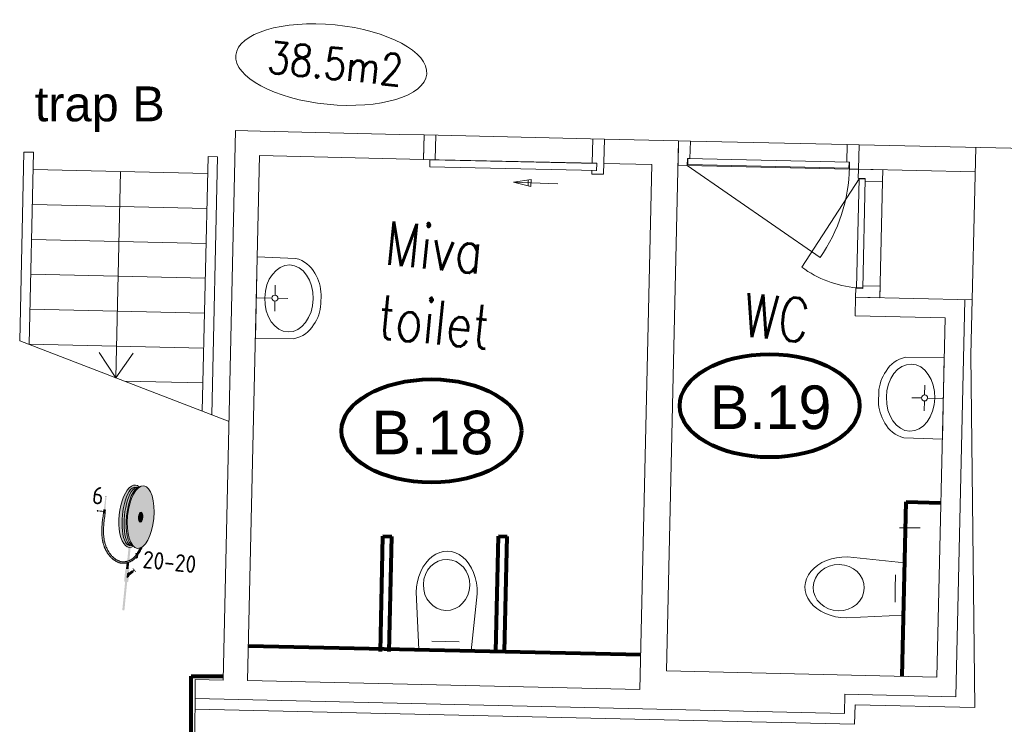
# Model space of a CAD drawing. Header units: millimetres. Extents: x -34570 to 24172, y 36800 to 73669.
# Tile 4 of 91: x -17671 to -12028, y 46467 to 50506. Entities that reach past the tile are written whole.
import ezdxf

# ---------------------------------------------------------------- set-up
doc = ezdxf.new("R2010")
doc.units = ezdxf.units.MM
for name, color, linetype, lineweight in [('Algemeen', 253, 'Continuous', 9), ('Algemeen01', 253, 'Continuous', 80), ('B21-BUITENWANDEN_1', 253, 'Continuous', 9), ('B22-BINNENWANDEN_1', 253, 'Continuous', 9), ('B24-TRAPPEN-HELLINGEN', 253, 'Continuous', 9), ('B32-WANDOPENINGEN-BINNEN_1', 253, 'Continuous', 9), ('BESCHRIJVING_1', 253, 'Continuous', 9), ('Standard', 253, 'Continuous', 9)]:
    doc.layers.add(name, color=color, linetype=linetype, lineweight=lineweight)
doc.styles.add('ARIAL', font='arial.ttf')
doc.styles.add('ISOCT3', font='isoct3.shx')
doc.styles.add('TXT', font='txt.shx')

msp = doc.modelspace()

# ---------------------------------------------------------------- hatches: boundary and pattern name
at = {"layer": 'Standard'}
h = msp.add_hatch(color=256, dxfattribs=at)
h.paths.add_polyline_path([(-16984.96184, 47826.90894), (-16996.7837, 47835.41644), (-17009.46242, 47838.71696), (-17022.62276, 47836.7128), (-17035.87521, 47829.4633), (-17048.82754, 47817.18301), (-17061.09641, 47800.23539), (-17072.3187, 47779.12203), (-17082.16227, 47754.46782), (-17090.33577, 47727.00244), (-17096.5973, 47697.53878), (-17100.76154, 47666.94886), (-17102.70524, 47636.13805), (-17102.37088, 47606.01825), (-17099.76834, 47577.48091), (-17094.97466, 47551.37063), (-17088.13171, 47528.4602), (-17079.44202, 47509.42769), (-17069.16278, 47494.8364), (-17057.59823, 47485.11819), (-17047.49949, 47481.01574), (-17045.09062, 47480.56067), (-17035.4826, 47480.59013), (-17032.01015, 47481.29875), (-17018.74396, 47487.31057), (-17020.37467, 47488.97273), (-17021.82523, 47490.56465), (-17024.36144, 47491.45365), (-17034.42474, 47491.94832), (-17024.36156, 47491.4537), (-17031.37196, 47495.9431), (-17039.98779, 47506.40404), (-17047.40101, 47521.61758), (-17053.37784, 47541.10396), (-17057.7298, 47564.24864), (-17060.31965, 47590.32176), (-17061.06571, 47618.50108), (-17059.94446, 47647.89794), (-17056.99126, 47677.58531), (-17052.29924, 47706.62697), (-17046.01636, 47734.10707), (-17038.34076, 47759.15901), (-17029.51449, 47780.99277), (-17019.8159, 47798.9198), (-17009.55083, 47812.37477), (-16999.04301, 47820.93336), (-16991.2854, 47823.95373), (-16988.62379, 47824.32567), (-16986.88804, 47825.60061)])
h.paths.add_polyline_path([(-17046.3658, 47493.13618), (-17036.30289, 47492.64169), (-17043.84756, 47497.60731), (-17036.30272, 47492.64168), (-17036.30249, 47492.64152), (-17036.30265, 47492.64153)], flags=16)
for points in [[(-16988.62377, 47824.32567), (-16991.28543, 47823.95372), (-16999.04301, 47820.93336), (-17009.55083, 47812.37477), (-17019.8159, 47798.9198), (-17029.51449, 47780.99277), (-17038.34076, 47759.15901), (-17046.01636, 47734.10707), (-17052.29924, 47706.62697), (-17056.99126, 47677.58531), (-17059.94446, 47647.89794), (-17061.06571, 47618.50108), (-17060.31965, 47590.32176), (-17057.7298, 47564.24864), (-17053.37784, 47541.10396), (-17047.40101, 47521.61758), (-17039.98779, 47506.40404), (-17031.37196, 47495.9431), (-17024.36144, 47491.45365), (-17021.82523, 47490.56465), (-17030.91475, 47503.34677), (-17039.84616, 47522.32064), (-17046.89752, 47545.31782), (-17051.85457, 47571.63955), (-17054.56671, 47600.48607), (-17054.95151, 47630.98089), (-17052.99729, 47662.19743), (-17048.76343, 47693.1872), (-17042.37857, 47723.0086), (-17034.03671, 47750.7555), (-17023.99132, 47775.58484), (-17012.54762, 47796.74219), (-17000.05331, 47813.5847)], [(-17180.46398, 47770.11325), (-17189.10418, 47699.15152), (-17180.00232, 47698.2461), (-17174.49345, 47769.51933)], [(-17173.24675, 47771.20419), (-17181.52309, 47772.0275), (-17181.67996, 47772.02936), (-17181.83477, 47772.00396), (-17181.98282, 47771.95205), (-17182.1196, 47771.87523), (-17182.24097, 47771.77583), (-17182.34323, 47771.65686), (-17182.42328, 47771.52194), (-17182.47868, 47771.37517), (-17182.50776, 47771.22103), (-17182.50962, 47771.06414), (-17182.48422, 47770.90933), (-17182.43232, 47770.76128), (-17182.3555, 47770.62449), (-17182.25609, 47770.50313), (-17182.13712, 47770.40087), (-17182.0022, 47770.32082), (-17181.85543, 47770.26541), (-17181.70129, 47770.23633), (-17180.46398, 47770.11325), (-17173.42499, 47769.41304), (-17173.26812, 47769.41117), (-17173.11331, 47769.43658), (-17172.96527, 47769.48848), (-17172.82848, 47769.5653), (-17172.70711, 47769.6647), (-17172.60485, 47769.78368), (-17172.5248, 47769.9186), (-17172.4694, 47770.06537), (-17172.44032, 47770.21951), (-17172.43846, 47770.3764), (-17172.46386, 47770.53121), (-17172.51576, 47770.67926), (-17172.59258, 47770.81604), (-17172.69199, 47770.93741), (-17172.81096, 47771.03967), (-17172.94588, 47771.11972), (-17173.09265, 47771.17512)], [(-17219.86399, 47690.19452), (-17219.85404, 47691.03115), (-17219.98953, 47691.85681), (-17220.26633, 47692.64639), (-17220.67604, 47693.37591), (-17221.2062, 47694.0232), (-17221.84071, 47694.56859), (-17222.56029, 47694.99552), (-17223.34307, 47695.29101), (-17224.16527, 47695.44609), (-17225.0019, 47695.45603), (-17225.82756, 47695.32054), (-17226.61714, 47695.04374), (-17227.34666, 47694.63403), (-17227.99395, 47694.10387), (-17228.53935, 47693.46936), (-17228.96627, 47692.74978), (-17229.26176, 47691.967), (-17229.41684, 47691.1448), (-17229.42678, 47690.30817), (-17229.29129, 47689.48251), (-17229.01449, 47688.69293), (-17228.60478, 47687.96341), (-17228.07462, 47687.31612), (-17227.44011, 47686.77073), (-17226.72053, 47686.3438), (-17225.93775, 47686.04831), (-17225.11555, 47685.89323), (-17224.27892, 47685.88329), (-17223.45327, 47686.01878), (-17222.66368, 47686.29558), (-17221.93417, 47686.70529), (-17221.28687, 47687.23545), (-17220.74148, 47687.86996), (-17220.31455, 47688.58954), (-17220.01906, 47689.37232)], [(-17220.74148, 47687.86996), (-17193.5107, 47685.16113), (-17193.03556, 47689.93756), (-17220.26633, 47692.64639), (-17219.98953, 47691.85681), (-17219.85404, 47691.03115), (-17219.86399, 47690.19452), (-17220.01906, 47689.37232), (-17220.31455, 47688.58954)], [(-17179.08291, 47677.18191), (-17177.25759, 47695.53107), (-17177.25256, 47695.95462), (-17177.32115, 47696.3726), (-17177.46128, 47696.77233), (-17177.6687, 47697.14165), (-17177.93709, 47697.46934), (-17178.25831, 47697.74545), (-17178.6226, 47697.96158), (-17179.01888, 47698.11117), (-17179.43512, 47698.18969), (-17180.00232, 47698.2461), (-17189.67138, 47699.20795), (-17190.09493, 47699.21298), (-17190.51291, 47699.14439), (-17190.91264, 47699.00426), (-17191.28196, 47698.79684), (-17191.60965, 47698.52845), (-17191.88576, 47698.20723), (-17192.10189, 47697.84294), (-17192.25148, 47697.44666), (-17192.32999, 47697.03042), (-17193.03556, 47689.93756), (-17194.15529, 47678.68136), (-17194.16032, 47678.25781), (-17194.09173, 47677.83982), (-17193.9516, 47677.4401), (-17193.74419, 47677.07078), (-17193.47579, 47676.74309), (-17193.15457, 47676.46698), (-17192.79029, 47676.25085), (-17192.394, 47676.10125), (-17191.97777, 47676.02274), (-17191.66736, 47675.99187), (-17181.7415, 47675.00448), (-17181.31796, 47674.99945), (-17180.89997, 47675.06804), (-17180.50025, 47675.20817), (-17180.13093, 47675.41558), (-17179.80323, 47675.68398), (-17179.52713, 47676.0052), (-17179.31099, 47676.36948), (-17179.1614, 47676.76576)], [(-17056.30605, 47392.47429), (-17049.07754, 47394.59477), (-17043.84447, 47396.51842), (-17035.21087, 47400.45221), (-17022.4875, 47408.25806), (-17010.64058, 47418.27286), (-17002.5345, 47427.01814), (-17000.2906, 47429.7471), (-16999.01661, 47431.35491), (-16999.1722, 47432.25645), (-16999.66322, 47434.40254), (-17000.27984, 47436.35092), (-17001.05401, 47438.22726), (-17002.02534, 47440.11704), (-17002.40387, 47440.76494), (-17004.35286, 47438.0918), (-17010.22877, 47430.76342), (-17017.99335, 47422.64448), (-17025.9473, 47415.94087), (-17034.30865, 47410.36699), (-17042.90993, 47405.9162), (-17043.32491, 47405.73014), (-17052.74032, 47402.15521), (-17055.42373, 47401.35454), (-17062.19683, 47399.75112), (-17071.40387, 47398.53579), (-17080.16299, 47398.46232), (-17088.6902, 47399.4912), (-17097.43701, 47401.6847), (-17106.42545, 47405.12827), (-17115.6397, 47409.91943), (-17125.01425, 47416.14511), (-17134.4183, 47423.84843), (-17143.64137, 47432.98379), (-17152.38771, 47443.36405), (-17160.29358, 47454.6169), (-17163.2238, 47459.3831), (-17170.53788, 47473.01418), (-17176.71732, 47487.38746), (-17181.79863, 47502.66829), (-17185.78957, 47519.07012), (-17188.667, 47536.87837), (-17190.37217, 47556.49947), (-17190.79765, 47578.57366), (-17189.74712, 47604.29379), (-17186.75877, 47636.73611), (-17181.93083, 47675.02331), (-17191.66736, 47675.99187), (-17196.46562, 47638.38346), (-17200.25488, 47594.81259), (-17200.66862, 47561.90554), (-17198.56661, 47534.31073), (-17194.28537, 47510.20599), (-17187.98478, 47488.63093), (-17179.70766, 47468.97226), (-17169.39452, 47450.79968), (-17157.0965, 47434.08127), (-17143.59124, 47419.71086), (-17129.67458, 47408.24193), (-17115.87063, 47399.73871), (-17102.44296, 47394.00415), (-17089.457, 47390.76562), (-17076.71731, 47389.79072), (-17063.1832, 47391.02101)], [(-16975.18879, 47683.57745), (-16977.3102, 47683.33979), (-16979.45167, 47682.23296), (-16981.54815, 47680.29059), (-16983.53594, 47677.5717), (-16985.35463, 47674.15889), (-16986.94896, 47670.15587), (-16988.2705, 47665.68427), (-16989.27909, 47660.87994), (-16989.94407, 47655.88888), (-16990.24526, 47650.86273), (-16990.17349, 47645.95421), (-16989.73095, 47641.31246), (-16988.93108, 47637.07851), (-16987.79819, 47633.38102), (-16986.3667, 47630.33234), (-16984.6801, 47628.02508), (-16982.78964, 47626.52936), (-16980.75277, 47625.89063), (-16978.63136, 47626.12829), (-16976.48988, 47627.23512), (-16974.3934, 47629.17749), (-16972.40562, 47631.89639), (-16970.58693, 47635.30919), (-16968.99259, 47639.31221), (-16967.67105, 47643.78382), (-16966.66247, 47648.58814), (-16965.99748, 47653.5792), (-16965.69629, 47658.60535), (-16965.76806, 47663.51387), (-16966.2106, 47668.15563), (-16967.01047, 47672.38957), (-16968.14336, 47676.08706), (-16969.57486, 47679.13575), (-16971.26145, 47681.443), (-16973.15191, 47682.93872)], [(-17047.49949, 47481.01574), (-17055.42386, 47401.35511), (-17052.74032, 47402.15521), (-17043.32491, 47405.73014), (-17042.90993, 47405.9162), (-17035.4826, 47480.59011), (-17045.09062, 47480.56067)], [(-17000.72977, 47443.16152), (-16999.23012, 47440.97764), (-16999.08593, 47440.20582), (-16997.13028, 47435.6235), (-16996.84325, 47434.21551), (-16992.71742, 47440.01923), (-16987.78185, 47447.62262), (-16982.4954, 47456.54289), (-16976.44939, 47467.61644), (-16967.61918, 47484.91486), (-16969.05351, 47483.86748), (-16980.9097, 47477.86811), (-16981.11246, 47477.48816), (-16986.91844, 47466.29973), (-16991.5461, 47457.91531), (-16995.70211, 47450.90675), (-16999.6067, 47444.82002)], [(-17002.40314, 47440.766), (-17002.02534, 47440.11704), (-17001.05401, 47438.22726), (-17000.27984, 47436.35092), (-16999.66322, 47434.40254), (-16999.1722, 47432.25645), (-16999.01661, 47431.35491), (-16998.83823, 47430.01741), (-16998.68604, 47427.86215), (-16998.71029, 47425.92556), (-16998.88455, 47424.27836), (-16999.17385, 47422.93619), (-16999.54515, 47421.87625), (-16999.97112, 47421.06213), (-17000.43468, 47420.45023), (-17000.92904, 47420.00157), (-17001.34247, 47419.74308), (-17000.79494, 47419.9747), (-16998.82505, 47420.80801), (-16998.41163, 47421.0665), (-16997.91727, 47421.51516), (-16997.4537, 47422.12706), (-16997.02773, 47422.94118), (-16996.65662, 47424.00046), (-16996.36714, 47425.34329), (-16996.19287, 47426.99049), (-16996.16862, 47428.92708), (-16996.32081, 47431.08234), (-16996.65478, 47433.32138), (-16996.83876, 47434.21925), (-16997.1458, 47435.46747), (-16997.76243, 47437.41585), (-16998.53659, 47439.29219), (-16999.50793, 47441.18197), (-17000.72769, 47443.1646), (-17000.78036, 47443.244), (-17003.02393, 47446.39558), (-17005.54135, 47445.33066), (-17003.29778, 47442.17907)], [(-17005.54135, 47445.33066), (-17004.35267, 47438.08698), (-17002.40387, 47440.76494)], [(-17001.34247, 47419.74308), (-16999.17598, 47422.93699), (-17000.29241, 47429.74994), (-17002.53583, 47427.01535)], [(-16999.17598, 47422.93699), (-17001.34247, 47419.74308), (-17000.92904, 47420.00157), (-17000.43468, 47420.45023), (-16999.97112, 47421.06213), (-16999.54515, 47421.87625)], [(-17066.24204, 47353.21759), (-17072.59429, 47289.36086), (-17072.60424, 47288.52422), (-17072.46875, 47287.69857), (-17072.19195, 47286.90899), (-17071.78224, 47286.17947), (-17071.25208, 47285.53218), (-17070.61757, 47284.98678), (-17069.89799, 47284.55985), (-17069.11521, 47284.26436), (-17068.29301, 47284.10927), (-17053.96374, 47282.68386), (-17053.1271, 47282.67392), (-17052.30145, 47282.80941), (-17051.51187, 47283.08621), (-17050.78235, 47283.49592), (-17050.13505, 47284.02608), (-17049.58966, 47284.66059), (-17049.16273, 47285.38017), (-17048.86724, 47286.16295), (-17048.71215, 47286.98514), (-17045.81275, 47316.13183), (-17055.1207, 47308.50818), (-17053.02085, 47329.61719), (-17043.7129, 47337.24085), (-17042.35993, 47350.84169), (-17042.34999, 47351.67832), (-17042.48548, 47352.50398), (-17042.76228, 47353.29356), (-17043.17199, 47354.02308), (-17043.70215, 47354.67037), (-17044.33666, 47355.21577), (-17045.05623, 47355.64269), (-17045.83901, 47355.93818), (-17046.66121, 47356.09327), (-17047.85532, 47356.21204), (-17060.99049, 47357.51869), (-17061.82712, 47357.52863), (-17062.65278, 47357.39314), (-17063.44236, 47357.11634), (-17064.17188, 47356.70663), (-17064.81917, 47356.17647), (-17065.36457, 47355.54196), (-17065.79149, 47354.82238), (-17066.08698, 47354.0396)], [(-17056.30734, 47392.47391), (-17059.79638, 47357.3999), (-17047.85532, 47356.21204), (-17043.84553, 47396.52089), (-17049.07754, 47394.59477)], [(-17028.24418, 47349.91045), (-17053.02085, 47329.61719), (-17055.1207, 47308.50818), (-17018.7396, 47338.30602), (-17018.36546, 47338.67137), (-17018.06045, 47339.09614), (-17017.83383, 47339.56742), (-17017.69249, 47340.07089), (-17017.64073, 47340.59125), (-17017.68011, 47341.1127), (-17017.80945, 47341.61939), (-17018.0248, 47342.09592), (-17018.31963, 47342.52782), (-17024.02238, 47349.49048), (-17024.38773, 47349.86462), (-17024.8125, 47350.16963), (-17025.28378, 47350.39625), (-17025.78725, 47350.53759), (-17026.30762, 47350.58935), (-17026.82906, 47350.54997), (-17027.33575, 47350.42064), (-17027.81229, 47350.20528)], [(-17020.50347, 47361.29164), (-17020.75921, 47361.55354), (-17021.05655, 47361.76704), (-17021.38645, 47361.92568), (-17021.73888, 47362.02461), (-17022.10314, 47362.06085), (-17022.46815, 47362.03328), (-17022.82283, 47361.94275), (-17023.1564, 47361.792), (-17023.45873, 47361.58562), (-17023.72063, 47361.32987), (-17023.93414, 47361.03254), (-17024.09277, 47360.70264), (-17024.19171, 47360.35021), (-17024.22794, 47359.98595), (-17024.20037, 47359.62094), (-17024.10984, 47359.26626), (-17023.95909, 47358.93268), (-17023.75271, 47358.63036), (-17009.30575, 47340.99161), (-17009.05, 47340.72972), (-17008.75267, 47340.51621), (-17008.42277, 47340.35757), (-17008.07034, 47340.25864), (-17007.70608, 47340.2224), (-17007.34107, 47340.24997), (-17006.98639, 47340.3405), (-17006.65281, 47340.49125), (-17006.35049, 47340.69763), (-17006.08859, 47340.95338), (-17005.87508, 47341.25072), (-17005.71645, 47341.58061), (-17005.61751, 47341.93304), (-17005.58128, 47342.2973), (-17005.60884, 47342.66231), (-17005.69938, 47343.01699), (-17005.85012, 47343.35057), (-17006.05651, 47343.6529)], [(-17023.07192, 47348.33004), (-17019.27009, 47343.68826), (-17014.62831, 47347.4901), (-17018.43015, 47352.13187)], [(-17067.09891, 47283.99051), (-17083.13521, 47122.78383), (-17083.07889, 47122.42917), (-17082.84287, 47122.06723), (-17082.43432, 47121.70902), (-17081.86565, 47121.36543), (-17081.15415, 47121.04688), (-17080.32142, 47120.76307), (-17079.39279, 47120.5226), (-17078.39645, 47120.3328), (-17077.36269, 47120.19943), (-17076.32291, 47120.12653), (-17075.3087, 47120.11633), (-17074.35089, 47120.16914), (-17073.47858, 47120.28334), (-17072.71826, 47120.45548), (-17072.09305, 47120.68031), (-17071.62194, 47120.95101), (-17071.31924, 47121.25936), (-17071.19415, 47121.59598), (-17055.15784, 47282.80265)]]:
    msp.add_hatch(color=256, dxfattribs=at).paths.add_polyline_path(points)
h = msp.add_hatch(color=256, dxfattribs=at)
h.paths.add_polyline_path([(-16988.62379, 47824.32566), (-17000.05331, 47813.5847), (-17012.54762, 47796.74219), (-17023.99132, 47775.58484), (-17034.03671, 47750.7555), (-17042.37857, 47723.0086), (-17048.76343, 47693.1872), (-17052.99729, 47662.19743), (-17054.95151, 47630.98089), (-17054.56671, 47600.48607), (-17051.85457, 47571.63955), (-17046.89752, 47545.31782), (-17039.84616, 47522.32064), (-17030.91475, 47503.34677), (-17021.82523, 47490.56465), (-17020.37467, 47488.97273), (-17018.74395, 47487.31058), (-17008.54616, 47479.63527), (-16995.78864, 47475.61809), (-16982.48973, 47477.04326), (-16969.05351, 47483.86748), (-16955.88824, 47495.88338), (-16943.39394, 47512.72589), (-16931.95023, 47533.88324), (-16921.90484, 47558.71258), (-16913.56298, 47586.45949), (-16907.17812, 47616.28088), (-16902.94426, 47647.27065), (-16900.99005, 47678.4872), (-16901.37485, 47708.98201), (-16904.08698, 47737.82853), (-16909.04403, 47764.15027), (-16916.09539, 47787.14745), (-16925.0268, 47806.12131), (-16935.56689, 47820.49535), (-16947.39539, 47829.83281), (-16960.15292, 47833.84999), (-16973.45183, 47832.42482), (-16984.96184, 47826.90894), (-16986.88804, 47825.60061)])
h.paths.add_polyline_path([(-16977.3102, 47683.33979), (-16975.18879, 47683.57745), (-16973.15191, 47682.93872), (-16971.26145, 47681.443), (-16969.57486, 47679.13575), (-16968.14336, 47676.08706), (-16967.01047, 47672.38957), (-16966.2106, 47668.15563), (-16965.76806, 47663.51387), (-16965.69629, 47658.60535), (-16965.99748, 47653.5792), (-16966.66247, 47648.58814), (-16967.67105, 47643.78382), (-16968.99259, 47639.31221), (-16970.58693, 47635.30919), (-16972.40562, 47631.89639), (-16974.3934, 47629.17749), (-16976.48988, 47627.23512), (-16978.63136, 47626.12829), (-16980.75277, 47625.89063), (-16982.78964, 47626.52936), (-16984.6801, 47628.02508), (-16986.3667, 47630.33234), (-16987.79819, 47633.38102), (-16988.93108, 47637.07851), (-16989.73095, 47641.31246), (-16990.17349, 47645.95421), (-16990.24526, 47650.86273), (-16989.94407, 47655.88888), (-16989.27909, 47660.87994), (-16988.2705, 47665.68427), (-16986.94896, 47670.15587), (-16985.35463, 47674.15889), (-16983.53594, 47677.5717), (-16981.54815, 47680.29059), (-16979.45167, 47682.23296)], flags=16)

# ---------------------------------------------------------------- linework, layer by layer
at = {"layer": 'Algemeen'}
msp.add_line((-12628.52494, 47594.13698), (-12509.97173, 47594.13698), dxfattribs=at)
at = {"layer": 'Algemeen01'}
for p, q in [((-12613.87313, 46742.15956), (-12591.10389, 47741.90031)), ((-12591.10389, 47741.90031), (-12391.15574, 47737.34646)), ((-15604.16754, 46885.20497), (-15589.13071, 47545.4347)), ((-15589.13071, 47545.4347), (-15539.14367, 47544.29623)), ((-15554.1805, 46884.0665), (-15539.14367, 47544.29623)), ((-14941.94037, 46885.20497), (-14926.90354, 47545.4347)), ((-14926.90354, 47545.4347), (-14876.9165, 47544.29623)), ((-14891.95333, 46884.0665), (-14876.9165, 47544.29623)), ((-16360.8517, 46917.52088), (-14111.43502, 46866.29009)), ((-16688.84951, 46277.39981), (-16688.84951, 46742.5427)), ((-16688.84951, 46742.5427), (-16504.87316, 46742.5427))]:
    msp.add_line(p, q, dxfattribs=at)
for centre in [(-13372.81445, 48293.36974), (-15311.06266, 48148.79717)]:
    msp.add_ellipse(centre, major_axis=(515.64183, 0), ratio=0.5737673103, dxfattribs=at)
at = {"layer": 'B21-BUITENWANDEN_1'}
for p, q in [((-12196.23064, 46562.60361), (-12220.46978, 48584.42755)), ((-12885.51648, 46468.27367), (-12883.01186, 46578.24515)), ((-12883.01186, 46578.24515), (-12196.23064, 46562.60361)), ((-16666.51256, 46554.3864), (-12885.51648, 46468.27367))]:
    msp.add_line(p, q, dxfattribs=at)
at = {"layer": 'B22-BINNENWANDEN_1'}
for p, q in [((-16505.36926, 46720.76042), (-16433.64615, 49869.94377)), ((-16433.64615, 49869.94377), (-16293.68244, 49866.75608)), ((-16293.68244, 49866.75608), (-15493.88985, 49848.54069)), ((-15493.88985, 49848.54069), (-15353.92614, 49845.353)), ((-15357.11384, 49705.38929), (-15353.92614, 49845.35299)), ((-14320.19421, 49821.8096), (-13894.30465, 49812.1099)), ((-13963.52314, 46772.89803), (-13894.30465, 49812.1099)), ((-12863.76041, 49648.60281), (-12860.57272, 49788.56651)), ((-12860.57272, 49788.56651), (-11791.52042, 49764.21869)), ((-16365.40555, 46717.57273), (-16296.87014, 49726.79238)), ((-16296.87014, 49726.79238), (-15357.11384, 49705.38929)), ((-12191.41727, 49773.3264), (-12220.46978, 48584.42756)), ((-14323.3819, 49681.8459), (-14047.45346, 49675.56159)), ((-14115.98887, 46666.34194), (-14047.45346, 49675.56159)), ((-12863.76041, 49648.60281), (-12194.83736, 49633.36799)), ((-12882.88657, 48808.82058), (-12880.47303, 48914.7931)), ((-12880.47303, 48914.7931), (-12882.88657, 48808.82058)), ((-12880.47303, 48914.7931), (-12212.76841, 48899.58603)), ((-12306.45812, 46625.12961), (-12254.63533, 48900.53955)), ((-12882.88657, 48808.82058), (-12367.02035, 48797.07165)), ((-12413.92498, 46737.60571), (-12367.02035, 48797.07165)), ((-13963.52314, 46772.89803), (-12413.92498, 46737.60571)), ((-16686.83742, 44145.38119), (-16665.07817, 46724.39781)), ((-16665.07817, 46724.39781), (-16505.36926, 46720.76042)), ((-16365.40555, 46717.57273), (-14115.98887, 46666.34194)), ((-12944.13477, 46529.62426), (-12941.63015, 46639.59575)), ((-12941.63015, 46639.59575), (-12306.45812, 46625.12961)), ((-16666.0063, 46614.39043), (-12944.13477, 46529.62426))]:
    msp.add_line(p, q, dxfattribs=at)
at = {"layer": 'B24-TRAPPEN-HELLINGEN'}
for p, q in [((-17671.39802, 48665.20542), (-17646.74784, 49747.53344)), ((-17591.7621, 49746.28113), (-17646.74784, 49747.53344)), ((-17616.80826, 48646.56631), (-17591.7621, 49746.28113)), ((-16625.27735, 48262.18493), (-16592.04728, 49721.23497)), ((-16537.06153, 49719.98266), (-16592.04728, 49721.23497)), ((-16570.7416, 48241.1749), (-16537.06153, 49719.98266)), ((-16594.27236, 49623.53723), (-17594.03902, 49646.30706)), ((-16598.8262, 49423.58908), (-17598.59287, 49446.35891)), ((-16603.38005, 49223.64093), (-17603.14672, 49246.41076)), ((-16607.9339, 49023.69278), (-17607.70057, 49046.46261)), ((-16612.48775, 48823.74463), (-17612.25441, 48846.51446)), ((-16471.61138, 48202.98475), (-17671.39802, 48665.20542)), ((-16617.0416, 48623.79648), (-17616.80826, 48646.56631)), ((-16617.0416, 48623.79648), (-17616.80826, 48646.56631)), ((-16621.59544, 48423.84833), (-17071.5047, 48434.09508))]:
    msp.add_line(p, q, dxfattribs=at)
at = {"layer": 'B32-WANDOPENINGEN-BINNEN_1'}
for p, q in [((-15353.92614, 49845.353), (-15356.99999, 49710.38799)), ((-14320.19421, 49821.8096), (-15353.92614, 49845.35299)), ((-15290.13121, 49703.86375), (-15286.94351, 49843.82746)), ((-14390.36453, 49683.37144), (-14387.17684, 49823.33514)), ((-14324.7936, 49619.86197), (-14320.19421, 49821.8096)), ((-13894.30465, 49812.1099), (-13897.49234, 49672.1462)), ((-13827.32202, 49810.58437), (-13894.30465, 49812.1099)), ((-13829.59894, 49710.61029), (-13827.32202, 49810.58437)), ((-13827.32202, 49810.58437), (-12927.55535, 49790.09205)), ((-12929.83227, 49690.11797), (-12927.55535, 49790.09205)), ((-12927.55535, 49790.09205), (-12860.57272, 49788.56651)), ((-12860.57272, 49788.56651), (-12863.76041, 49648.60281)), ((-14363.37153, 49682.75667), (-15357.11384, 49705.38929)), ((-15321.07974, 49662.55772), (-15320.16897, 49702.54735)), ((-14363.41707, 49680.75718), (-15320.16897, 49702.54735)), ((-14364.37338, 49638.76807), (-14363.37153, 49682.75667)), ((-13897.49234, 49672.1462), (-13845.50583, 49670.9622)), ((-13845.50583, 49670.9622), (-13844.59506, 49710.95183)), ((-13845.50583, 49670.9622), (-12915.74693, 49649.78681)), ((-13845.50583, 49670.9622), (-13083.98889, 49142.80951)), ((-13844.59506, 49710.95183), (-13829.59894, 49710.61029)), ((-13842.39276, 49675.8926), (-13841.59583, 49710.88352)), ((-13842.39276, 49675.8926), (-12918.63231, 49654.85382)), ((-13841.59583, 49710.88352), (-12914.83616, 49689.77644)), ((-12918.63231, 49654.85382), (-12917.83538, 49689.84474)), ((-12915.74693, 49649.78681), (-12914.83616, 49689.77644)), ((-14364.32784, 49640.76755), (-15321.07974, 49662.55772)), ((-14391.77623, 49621.38751), (-14391.36638, 49639.38284)), ((-14324.7936, 49619.86197), (-14391.77623, 49621.38751)), ((-12863.76041, 49648.60281), (-12915.74693, 49649.78681)), ((-12863.76041, 49648.60281), (-12864.94441, 49596.61629)), ((-12723.79671, 49645.41511), (-12863.76041, 49648.60281)), ((-12725.32225, 49578.43248), (-12723.79671, 49645.41511)), ((-14740.3863, 49590.59774), (-14841.00031, 49573.95983)), ((-14587.23209, 49565.45163), (-14841.00031, 49573.95983)), ((-14841.00031, 49573.95983), (-14841.00031, 49573.95983)), ((-14841.00031, 49573.95983), (-14841.00031, 49573.95983)), ((-14741.72664, 49550.6202), (-14841.00031, 49573.95983)), ((-14756.24247, 49554.03293), (-14756.24247, 49587.9757)), ((-14740.3863, 49590.59774), (-14741.72664, 49550.6202)), ((-12860.01402, 49593.50322), (-13189.17576, 49087.39333)), ((-12860.01402, 49593.50322), (-12874.22202, 48969.66499)), ((-12864.94441, 49596.61629), (-12824.95478, 49595.70552)), ((-12860.01402, 49593.50322), (-12825.02309, 49592.70629)), ((-12825.02309, 49592.70629), (-12839.2994, 48965.86885)), ((-12824.95478, 49595.70552), (-12825.29632, 49580.70941)), ((-12825.29632, 49580.70941), (-12725.32225, 49578.43248)), ((-12725.32225, 49578.43248), (-12740.50933, 48911.6054)), ((-12880.47303, 48914.7931), (-12879.28903, 48966.77962)), ((-12879.28903, 48966.77962), (-12839.2994, 48965.86885)), ((-12874.22202, 48969.66499), (-12839.2311, 48968.86807)), ((-12838.95787, 48980.86496), (-12738.98379, 48978.58803)), ((-12838.95787, 48980.86496), (-12738.98379, 48978.58803)), ((-12738.98379, 48978.58803), (-12740.50933, 48911.6054)), ((-12740.50933, 48911.6054), (-12880.47303, 48914.7931))]:
    msp.add_line(p, q, dxfattribs=at)
for centre, radius, start, end in [((-13842.39276, 49675.8926), 927.01348, 324.89656579, 359.00434264), ((-12825.29632, 49580.70941), 613, 233.58679946, 265.4221518)]:
    msp.add_arc(centre, radius, start, end, dxfattribs=at)
at = {"layer": 'Standard'}
for p, q in [((-17094.15569, 49634.92214), (-17121.06981, 48453.19016)), ((-16310.09273, 49146.22125), (-16320.7434, 48678.5769)), ((-16310.09273, 49146.22125), (-16089.68219, 49137.76689)), ((-16207.856, 48927.15301), (-16206.56607, 48983.83365)), ((-15943.85194, 48930.11526), (-15945.04377, 48877.78508)), ((-16225.44042, 48910.34982), (-16315.41806, 48912.39907)), ((-16208.6402, 48892.76351), (-16209.93111, 48836.0829)), ((-16191.05578, 48909.5667), (-16134.37029, 48908.27568)), ((-16320.7434, 48678.5769), (-16100.17641, 48676.99184)), ((-17121.06981, 48453.19016), (-17215.48108, 48598.17425)), ((-17121.06981, 48453.19016), (-17020.15578, 48593.72569)), ((-12372.21477, 48568.99732), (-12592.78168, 48570.58627)), ((-12372.21477, 48568.99732), (-12382.86544, 48101.35296)), ((-12747.9144, 48369.78913), (-12749.10623, 48317.45895)), ((-12484.31895, 48354.81072), (-12483.02706, 48411.49131)), ((-12501.90239, 48338.00751), (-12558.58789, 48339.29853)), ((-12485.1012, 48320.42118), (-12486.3921, 48263.74056)), ((-12467.51775, 48337.22439), (-12377.54011, 48335.17514)), ((-12382.86544, 48101.35296), (-12603.27589, 48109.81123)), ((-17197.75394, 47626.57751), (-17196.86676, 47634.85109)), ((-17196.86676, 47634.85109), (-17195.90972, 47643.11647)), ((-17195.90972, 47643.11647), (-17194.89704, 47651.36845)), ((-17194.89704, 47651.36845), (-17193.84293, 47659.60181)), ((-17193.84293, 47659.60181), (-17192.76164, 47667.81135)), ((-17192.76164, 47667.81135), (-17191.66736, 47675.99187)), ((-17187.35588, 47631.29735), (-17186.38437, 47640.01378)), ((-17186.38437, 47640.01378), (-17185.3404, 47648.74849)), ((-17185.3404, 47648.74849), (-17184.2397, 47657.49758)), ((-17184.2397, 47657.49758), (-17183.09794, 47666.25715)), ((-17183.09794, 47666.25715), (-17181.93083, 47675.02331)), ((-17200.81355, 47577.05548), (-17200.64418, 47585.2689)), ((-17200.81351, 47568.87031), (-17200.81355, 47577.05548)), ((-17200.64418, 47585.2689), (-17200.31962, 47593.50536)), ((-17200.31962, 47593.50536), (-17199.8541, 47601.75966)), ((-17199.8541, 47601.75966), (-17199.26183, 47610.02659)), ((-17199.26183, 47610.02659), (-17198.55704, 47618.30094)), ((-17198.55704, 47618.30094), (-17197.75394, 47626.57751)), ((-17190.80954, 47571.12193), (-17190.78464, 47579.60117)), ((-17190.78464, 47579.60117), (-17190.57742, 47588.12599)), ((-17190.57742, 47588.12599), (-17190.20358, 47596.69249)), ((-17190.20358, 47596.69249), (-17189.6788, 47605.29678)), ((-17189.6788, 47605.29678), (-17189.0188, 47613.93495)), ((-17189.0188, 47613.93495), (-17188.23926, 47622.60311)), ((-17188.23926, 47622.60311), (-17187.35588, 47631.29735)), ((-17200.62983, 47560.7186), (-17200.81351, 47568.87031)), ((-17200.50176, 47557.46845), (-17200.62983, 47560.7186)), ((-17200.34112, 47554.22482), (-17200.50176, 47557.46845)), ((-17200.14701, 47550.98804), (-17200.34112, 47554.22482)), ((-17199.91851, 47547.75845), (-17200.14701, 47550.98804)), ((-17199.65471, 47544.53638), (-17199.91851, 47547.75845)), ((-17199.3547, 47541.32216), (-17199.65471, 47544.53638)), ((-17199.01758, 47538.11612), (-17199.3547, 47541.32216)), ((-17198.64243, 47534.91861), (-17199.01758, 47538.11612)), ((-17198.22834, 47531.72995), (-17198.64243, 47534.91861)), ((-17197.77441, 47528.55047), (-17198.22834, 47531.72995)), ((-17197.27971, 47525.38051), (-17197.77441, 47528.55047)), ((-17196.74335, 47522.22041), (-17197.27971, 47525.38051)), ((-17196.16441, 47519.07049), (-17196.74335, 47522.22041)), ((-17190.63641, 47562.69218), (-17190.80954, 47571.12193)), ((-17190.42314, 47557.50027), (-17190.63641, 47562.69218)), ((-17190.12424, 47552.32974), (-17190.42314, 47557.50027)), ((-17189.73599, 47547.18152), (-17190.12424, 47552.32974)), ((-17189.25467, 47542.05653), (-17189.73599, 47547.18152)), ((-17188.67656, 47536.95571), (-17189.25467, 47542.05653)), ((-17187.99792, 47531.87996), (-17188.67656, 47536.95571)), ((-17187.21504, 47526.83023), (-17187.99792, 47531.87996)), ((-17186.3242, 47521.80743), (-17187.21504, 47526.83023)), ((-17185.32166, 47516.81249), (-17186.3242, 47521.80743)), ((-17195.54198, 47515.93109), (-17196.16441, 47519.07049)), ((-17194.87516, 47512.80254), (-17195.54198, 47515.93109)), ((-17194.16302, 47509.68517), (-17194.87516, 47512.80254)), ((-17193.40467, 47506.57932), (-17194.16302, 47509.68517)), ((-17192.59918, 47503.48533), (-17193.40467, 47506.57932)), ((-17191.74566, 47500.40352), (-17192.59918, 47503.48533)), ((-17190.84319, 47497.33423), (-17191.74566, 47500.40352)), ((-17189.89086, 47494.27778), (-17190.84319, 47497.33423)), ((-17188.88776, 47491.23453), (-17189.89086, 47494.27778)), ((-17187.83298, 47488.20479), (-17188.88776, 47491.23453)), ((-17186.7256, 47485.1889), (-17187.83298, 47488.20479)), ((-17185.56473, 47482.1872), (-17186.7256, 47485.1889)), ((-17184.34945, 47479.20001), (-17185.56473, 47482.1872)), ((-17184.2037, 47511.84634), (-17185.32166, 47516.81249)), ((-17183.07885, 47476.22768), (-17184.34945, 47479.20001)), ((-17182.96661, 47506.9099), (-17184.2037, 47511.84634)), ((-17181.75202, 47473.27053), (-17183.07885, 47476.22768)), ((-17181.60666, 47502.00409), (-17182.96661, 47506.9099)), ((-17180.36805, 47470.32889), (-17181.75202, 47473.27053)), ((-17180.12012, 47497.12984), (-17181.60666, 47502.00409)), ((-17178.92602, 47467.40311), (-17180.36805, 47470.32889)), ((-17178.50326, 47492.28808), (-17180.12012, 47497.12984)), ((-17177.42504, 47464.49351), (-17178.92602, 47467.40311)), ((-17176.75238, 47487.47974), (-17178.50326, 47492.28808)), ((-17175.86418, 47461.60043), (-17177.42504, 47464.49351)), ((-17174.86373, 47482.70572), (-17176.75238, 47487.47974)), ((-17172.83361, 47477.96697), (-17174.86373, 47482.70572)), ((-17170.65827, 47473.26441), (-17172.83361, 47477.96697)), ((-17168.33401, 47468.59896), (-17170.65827, 47473.26441)), ((-17165.8571, 47463.97155), (-17168.33401, 47468.59896)), ((-17163.2238, 47459.3831), (-17165.8571, 47463.97155)), ((-16988.86981, 47462.69598), (-16990.47735, 47459.80072)), ((-16987.28437, 47465.6169), (-16988.86981, 47462.69598)), ((-16985.71848, 47468.56004), (-16987.28437, 47465.6169)), ((-16984.16957, 47471.52193), (-16985.71848, 47468.56004)), ((-16982.63508, 47474.49912), (-16984.16957, 47471.52193)), ((-16981.11246, 47477.48816), (-16982.63508, 47474.49912)), ((-16979.04972, 47462.75219), (-16981.41699, 47458.45493)), ((-16976.7199, 47467.10402), (-16979.04972, 47462.75219)), ((-16974.41973, 47471.50331), (-16976.7199, 47467.10402)), ((-16972.14141, 47475.94296), (-16974.41973, 47471.50331)), ((-16969.87716, 47480.41584), (-16972.14141, 47475.94296)), ((-16967.61918, 47484.91486), (-16969.87716, 47480.41584)), ((-17174.24255, 47458.72419), (-17175.86418, 47461.60043)), ((-17172.55922, 47455.86514), (-17174.24255, 47458.72419)), ((-17170.81329, 47453.02361), (-17172.55922, 47455.86514)), ((-17169.19665, 47450.49524), (-17170.81329, 47453.02361)), ((-17167.53005, 47447.98369), (-17169.19665, 47450.49524)), ((-17165.81441, 47445.49147), (-17167.53005, 47447.98369)), ((-17164.05067, 47443.02107), (-17165.81441, 47445.49147)), ((-17162.23977, 47440.57503), (-17164.05067, 47443.02107)), ((-17163.02392, 47459.04977), (-17163.22216, 47459.38444)), ((-17162.82345, 47458.7132), (-17163.02392, 47459.04977)), ((-17162.62086, 47458.37491), (-17162.82345, 47458.7132)), ((-17162.41623, 47458.0351), (-17162.62086, 47458.37491)), ((-17162.20967, 47457.69395), (-17162.41623, 47458.0351)), ((-17160.38262, 47438.15583), (-17162.23977, 47440.57503)), ((-17162.00126, 47457.35165), (-17162.20967, 47457.69395)), ((-17161.79111, 47457.0084), (-17162.00126, 47457.35165)), ((-17161.57931, 47456.66437), (-17161.79111, 47457.0084)), ((-17161.36596, 47456.31976), (-17161.57931, 47456.66437)), ((-17161.15116, 47455.97475), (-17161.36596, 47456.31976)), ((-17160.93499, 47455.62954), (-17161.15116, 47455.97475)), ((-17160.71755, 47455.28431), (-17160.93499, 47455.62954)), ((-17158.43491, 47451.77628), (-17160.71755, 47455.28431)), ((-17158.48018, 47435.76601), (-17160.38262, 47438.15583)), ((-17156.53336, 47433.40805), (-17158.48018, 47435.76601)), ((-17156.03446, 47448.29575), (-17158.43491, 47451.77628)), ((-17154.54311, 47431.08448), (-17156.53336, 47433.40805)), ((-17153.51991, 47444.85253), (-17156.03446, 47448.29575)), ((-17152.51037, 47428.7978), (-17154.54311, 47431.08448)), ((-17150.89496, 47441.45641), (-17153.51991, 47444.85253)), ((-17150.43605, 47426.55052), (-17152.51037, 47428.7978)), ((-17148.1633, 47438.11717), (-17150.89496, 47441.45641)), ((-17148.3211, 47424.34516), (-17150.43605, 47426.55052)), ((-17146.16645, 47422.18421), (-17148.3211, 47424.34516)), ((-17145.32862, 47434.84462), (-17148.1633, 47438.11717)), ((-17143.97303, 47420.0702), (-17146.16645, 47422.18421)), ((-17142.39462, 47431.64855), (-17145.32862, 47434.84462)), ((-17141.74178, 47418.00563), (-17143.97303, 47420.0702)), ((-17139.36499, 47428.53876), (-17142.39462, 47431.64855)), ((-17139.47363, 47415.99301), (-17141.74178, 47418.00563)), ((-17137.16951, 47414.03485), (-17139.47363, 47415.99301)), ((-17136.24343, 47425.52503), (-17139.36499, 47428.53876)), ((-17134.83036, 47412.13366), (-17137.16951, 47414.03485)), ((-17133.03363, 47422.61717), (-17136.24343, 47425.52503)), ((-17132.45712, 47410.29195), (-17134.83036, 47412.13366)), ((-17129.7393, 47419.82496), (-17133.03363, 47422.61717)), ((-17130.1718, 47408.5997), (-17132.45712, 47410.29195)), ((-17127.85734, 47406.96555), (-17130.1718, 47408.5997)), ((-17126.36412, 47417.15821), (-17129.7393, 47419.82496)), ((-17125.51456, 47405.39165), (-17127.85734, 47406.96555)), ((-17124.07091, 47415.45491), (-17126.36412, 47417.15821)), ((-17121.7445, 47413.81461), (-17124.07091, 47415.45491)), ((-17119.386, 47412.24023), (-17121.7445, 47413.81461)), ((-17116.99649, 47410.73467), (-17119.386, 47412.24023)), ((-17114.57707, 47409.30082), (-17116.99649, 47410.73467)), ((-17112.12883, 47407.9416), (-17114.57707, 47409.30082)), ((-17109.65288, 47406.65989), (-17112.12883, 47407.9416)), ((-17107.1503, 47405.45861), (-17109.65288, 47406.65989)), ((-17041.79993, 47406.42626), (-17044.43858, 47405.2431)), ((-17039.20697, 47407.68965), (-17041.79993, 47406.42626)), ((-17036.66409, 47409.03031), (-17039.20697, 47407.68965)), ((-17034.17568, 47410.44528), (-17036.66409, 47409.03031)), ((-17031.74614, 47411.93161), (-17034.17568, 47410.44528)), ((-17029.59336, 47413.34118), (-17031.74614, 47411.93161)), ((-17027.49106, 47414.80645), (-17029.59336, 47413.34118)), ((-17025.43752, 47416.32671), (-17027.49106, 47414.80645)), ((-17023.46204, 47407.56189), (-17025.46661, 47406.18497)), ((-17023.43105, 47417.90122), (-17025.43752, 47416.32671)), ((-17021.49687, 47408.98416), (-17023.46204, 47407.56189)), ((-17021.46995, 47419.52928), (-17023.43105, 47417.90122)), ((-17019.56998, 47410.45125), (-17021.49687, 47408.98416)), ((-17019.55249, 47421.21015), (-17021.46995, 47419.52928)), ((-17017.68023, 47411.96261), (-17019.56998, 47410.45125)), ((-17017.67699, 47422.94311), (-17019.55249, 47421.21015)), ((-17015.82649, 47413.51769), (-17017.68023, 47411.96261)), ((-17015.84174, 47424.72745), (-17017.67699, 47422.94311)), ((-17013.79139, 47426.82867), (-17015.84174, 47424.72745)), ((-17014.00763, 47415.11596), (-17015.82649, 47413.51769)), ((-17012.22252, 47416.75686), (-17014.00763, 47415.11596)), ((-17011.78884, 47428.99497), (-17013.79139, 47426.82867)), ((-17010.22227, 47418.6837), (-17012.22252, 47416.75686)), ((-17009.83153, 47431.22527), (-17011.78884, 47428.99497)), ((-17008.26292, 47420.6647), (-17010.22227, 47418.6837)), ((-17007.91693, 47433.5185), (-17009.83153, 47431.22527)), ((-17006.3428, 47422.69907), (-17008.26292, 47420.6647)), ((-17006.04248, 47435.87357), (-17007.91693, 47433.5185)), ((-17004.46021, 47424.78599), (-17006.3428, 47422.69907)), ((-17004.20564, 47438.28941), (-17006.04248, 47435.87357)), ((-17005.54135, 47445.33066), (-17003.02393, 47446.39558)), ((-17005.54135, 47445.33066), (-17004.35267, 47438.08698)), ((-17005.54135, 47445.33066), (-17004.98908, 47444.57933)), ((-17004.98908, 47444.57933), (-17004.44001, 47443.82333)), ((-17002.61346, 47426.92465), (-17004.46021, 47424.78599)), ((-17004.44001, 47443.82333), (-17003.89731, 47443.05799)), ((-17002.40387, 47440.76494), (-17004.20564, 47438.28941)), ((-17003.89731, 47443.05799), (-17003.3642, 47442.27863)), ((-17003.3642, 47442.27863), (-17002.84384, 47441.48058)), ((-17003.02393, 47446.39558), (-17002.47167, 47445.64426)), ((-17002.84384, 47441.48058), (-17002.33945, 47440.65917)), ((-17000.80086, 47429.11423), (-17002.61346, 47426.92465)), ((-17002.53583, 47427.01535), (-17001.34247, 47419.74308)), ((-17002.47167, 47445.64426), (-17001.92259, 47444.88826)), ((-17002.33945, 47440.65917), (-17001.8542, 47439.80973)), ((-17001.92259, 47444.88826), (-17001.3799, 47444.12292)), ((-17001.8542, 47439.80973), (-17001.3913, 47438.92759)), ((-17001.3913, 47438.92759), (-17000.95392, 47438.00807)), ((-17001.3799, 47444.12292), (-17000.84678, 47443.34356)), ((-17001.34247, 47419.74308), (-16998.82505, 47420.80801)), ((-17000.68306, 47420.20307), (-17001.34247, 47419.74308)), ((-17000.95392, 47438.00807), (-17000.54527, 47437.0465)), ((-17000.84678, 47443.34356), (-17000.32643, 47442.54551)), ((-16999.02073, 47431.35394), (-17000.80086, 47429.11423)), ((-16998.93597, 47445.83027), (-17000.72978, 47443.16153)), ((-17000.12517, 47420.83336), (-17000.68306, 47420.20307)), ((-17000.54527, 47437.0465), (-17000.16853, 47436.03821)), ((-17000.32643, 47442.54551), (-16999.82203, 47441.7241)), ((-17000.29241, 47429.74994), (-16999.17439, 47422.93683)), ((-17000.16853, 47436.03821), (-16999.82689, 47434.97853)), ((-16999.66461, 47421.61554), (-17000.12517, 47420.83336)), ((-16999.82689, 47434.97853), (-16999.44186, 47433.52903)), ((-16999.82203, 47441.7241), (-16999.33679, 47440.87466)), ((-16999.2972, 47422.5312), (-16999.66461, 47421.61554)), ((-16999.44186, 47433.52903), (-16999.12767, 47432.01477)), ((-16999.33679, 47440.87466), (-16998.87388, 47439.99252)), ((-16999.01877, 47423.56194), (-16999.2972, 47422.5312)), ((-16999.12767, 47432.01477), (-16998.89096, 47430.465)), ((-16998.82512, 47424.68932), (-16999.01877, 47423.56194)), ((-16997.17959, 47448.5454), (-16998.93597, 47445.83027)), ((-16998.89096, 47430.465), (-16998.73837, 47428.90894)), ((-16998.87388, 47439.99252), (-16998.4365, 47439.073)), ((-16998.71209, 47425.89496), (-16998.82512, 47424.68932)), ((-16998.16565, 47421.26799), (-16998.82505, 47420.80801)), ((-16998.73837, 47428.90894), (-16998.67653, 47427.37585)), ((-16998.67653, 47427.37585), (-16998.71209, 47425.89496)), ((-16998.4365, 47439.073), (-16998.02785, 47438.11143)), ((-16997.60775, 47421.89829), (-16998.16565, 47421.26799)), ((-16998.02785, 47438.11143), (-16997.65111, 47437.10314)), ((-16997.65111, 47437.10314), (-16997.30948, 47436.04345)), ((-16997.14719, 47422.68047), (-16997.60775, 47421.89829)), ((-16997.30948, 47436.04345), (-16996.92444, 47434.59395)), ((-16995.4581, 47451.30346), (-16997.17959, 47448.5454)), ((-16996.77979, 47423.59613), (-16997.14719, 47422.68047)), ((-16996.92444, 47434.59395), (-16996.61025, 47433.0797)), ((-16994.476, 47437.48413), (-16996.84325, 47434.21551)), ((-16996.50135, 47424.62687), (-16996.77979, 47423.59613)), ((-16996.61025, 47433.0797), (-16996.37354, 47431.52992)), ((-16996.30771, 47425.75425), (-16996.50135, 47424.62687)), ((-16996.37354, 47431.52992), (-16996.22095, 47429.97387)), ((-16996.19468, 47426.95988), (-16996.30771, 47425.75425)), ((-16996.22095, 47429.97387), (-16996.15912, 47428.44078)), ((-16996.15912, 47428.44078), (-16996.19468, 47426.95988)), ((-16993.76893, 47454.10101), (-16995.4581, 47451.30346)), ((-16992.17143, 47440.82493), (-16994.476, 47437.48413)), ((-16992.10953, 47456.93458), (-16993.76893, 47454.10101)), ((-16989.92463, 47444.23344), (-16992.17143, 47440.82493)), ((-16990.47735, 47459.80072), (-16992.10953, 47456.93458)), ((-16987.73069, 47447.70516), (-16989.92463, 47444.23344)), ((-16985.58471, 47451.23564), (-16987.73069, 47447.70516)), ((-16983.48178, 47454.82039), (-16985.58471, 47451.23564)), ((-16981.41699, 47458.45493), (-16983.48178, 47454.82039)), ((-12926.32348, 47426.47857), (-12599.07313, 47391.99104)), ((-17123.14425, 47403.88015), (-17125.51456, 47405.39165)), ((-17120.74721, 47402.4332), (-17123.14425, 47403.88015)), ((-17118.32423, 47401.05295), (-17120.74721, 47402.4332)), ((-17115.87613, 47399.74156), (-17118.32423, 47401.05295)), ((-17113.4037, 47398.50118), (-17115.87613, 47399.74156)), ((-17110.90774, 47397.33395), (-17113.4037, 47398.50118)), ((-17108.38905, 47396.24204), (-17110.90774, 47397.33395)), ((-17105.84843, 47395.22758), (-17108.38905, 47396.24204)), ((-17104.62219, 47404.34066), (-17107.1503, 47405.45861)), ((-17103.28669, 47394.29274), (-17105.84843, 47395.22758)), ((-17102.06964, 47403.30893), (-17104.62219, 47404.34066)), ((-17100.70462, 47393.43967), (-17103.28669, 47394.29274)), ((-17099.49376, 47402.36633), (-17102.06964, 47403.30893)), ((-17098.10302, 47392.67051), (-17100.70462, 47393.43967)), ((-17096.89562, 47401.51576), (-17099.49376, 47402.36633)), ((-17095.4827, 47391.98742), (-17098.10302, 47392.67051)), ((-17094.27634, 47400.76013), (-17096.89562, 47401.51576)), ((-17092.84445, 47391.39255), (-17095.4827, 47391.98742)), ((-17091.637, 47400.10233), (-17094.27634, 47400.76013)), ((-17090.18907, 47390.88805), (-17092.84445, 47391.39255)), ((-17088.9787, 47399.54527), (-17091.637, 47400.10233)), ((-17087.51737, 47390.47608), (-17090.18907, 47390.88805)), ((-17086.30253, 47399.09185), (-17088.9787, 47399.54527)), ((-17084.83015, 47390.15878), (-17087.51737, 47390.47608)), ((-17083.60959, 47398.74497), (-17086.30253, 47399.09185)), ((-17082.1282, 47389.93831), (-17084.83015, 47390.15878)), ((-17080.90097, 47398.50754), (-17083.60959, 47398.74497)), ((-17079.77452, 47389.82674), (-17082.1282, 47389.93831)), ((-17078.58401, 47398.39326), (-17080.90097, 47398.50754)), ((-17077.41244, 47389.7883), (-17079.77452, 47389.82674)), ((-17076.25888, 47398.35878), (-17078.58401, 47398.39326)), ((-17075.04403, 47389.82171), (-17077.41244, 47389.7883)), ((-17073.92799, 47398.40246), (-17076.25888, 47398.35878)), ((-17072.67137, 47389.92568), (-17075.04403, 47389.82171)), ((-17071.59375, 47398.5227), (-17073.92799, 47398.40246)), ((-17070.29652, 47390.09894), (-17072.67137, 47389.92568)), ((-17069.25857, 47398.71787), (-17071.59375, 47398.5227)), ((-17067.92156, 47390.3402), (-17070.29652, 47390.09894)), ((-17066.92485, 47398.98636), (-17069.25857, 47398.71787)), ((-17065.54854, 47390.6482), (-17067.92156, 47390.3402)), ((-17064.59498, 47399.32654), (-17066.92485, 47398.98636)), ((-17063.17955, 47391.02164), (-17065.54854, 47390.6482)), ((-17062.27139, 47399.73679), (-17064.59498, 47399.32654)), ((-17060.81665, 47391.45926), (-17063.17955, 47391.02164)), ((-17059.95647, 47400.2155), (-17062.27139, 47399.73679)), ((-17058.46191, 47391.95976), (-17060.81665, 47391.45926)), ((-17057.65263, 47400.76105), (-17059.95647, 47400.2155)), ((-17056.30549, 47392.4925), (-17059.79638, 47357.3999)), ((-17056.11741, 47392.52188), (-17058.46191, 47391.95976)), ((-17055.36228, 47401.37182), (-17057.65263, 47400.76105)), ((-17053.7852, 47393.14433), (-17056.11741, 47392.52188)), ((-17052.58477, 47402.20452), (-17055.36228, 47401.37182)), ((-17050.69831, 47394.0659), (-17053.7852, 47393.14433)), ((-17049.83539, 47403.12927), (-17052.58477, 47402.20452)), ((-17047.64187, 47395.08942), (-17050.69831, 47394.0659)), ((-17047.11853, 47404.14312), (-17049.83539, 47403.12927)), ((-17044.6208, 47396.21185), (-17047.64187, 47395.08942)), ((-17044.43858, 47405.2431), (-17047.11853, 47404.14312)), ((-17041.63999, 47397.43018), (-17044.6208, 47396.21185)), ((-17038.70436, 47398.74135), (-17041.63999, 47397.43018)), ((-17035.81881, 47400.14235), (-17038.70436, 47398.74135)), ((-17032.98825, 47401.63014), (-17035.81881, 47400.14235)), ((-17030.21759, 47403.20168), (-17032.98825, 47401.63014)), ((-17027.51172, 47404.85394), (-17030.21759, 47403.20168)), ((-17025.46661, 47406.18497), (-17027.51172, 47404.85394)), ((-12599.07313, 47391.99104), (-12605.9039, 47092.06882)), ((-17053.02085, 47329.61719), (-17055.1207, 47308.50818)), ((-17055.1207, 47308.50818), (-17045.81275, 47316.13183)), ((-17053.02085, 47329.61719), (-17043.7129, 47337.24085)), ((-12652.42939, 47245.19521), (-12650.64624, 47323.48889)), ((-12652.42939, 47245.19521), (-12654.21254, 47166.90153)), ((-15398.85594, 47223.64709), (-15383.35643, 46895.25828)), ((-15048.94668, 47215.67786), (-15083.4342, 46888.42751)), ((-12934.29271, 47076.56931), (-12605.9039, 47092.06882)), ((-15230.23004, 46941.78377), (-15308.52371, 46943.56692)), ((-15230.23004, 46941.78377), (-15151.93636, 46940.00062)), ((-15083.4342, 46888.42751), (-15383.35643, 46895.25828))]:
    msp.add_line(p, q, dxfattribs=at)
for centre, start, end in [((-16208.24859, 48909.95827), 268.69532316, 268.69530586), ((-12484.70958, 48337.61594), 268.69530591, 268.69528861)]:
    msp.add_arc(centre, 17.19703, start, end, dxfattribs=at)
for centre, major_axis, ratio in [((-15885.52144, 50248.46305), (547.29874, -54.44347), 0.4155532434), ((-16977.97078, 47654.73404), (17.81786, 179.11595), 0.4188712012), ((-16977.97078, 47654.73404), (2.78199, 28.84341), 0.4151137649)]:
    msp.add_ellipse(centre, major_axis=major_axis, ratio=ratio, dxfattribs=at)
for centre, major_axis, ratio, start_param, end_param in [((-16127.97741, 48908.13009), (4.37589, 192.13383), 0.7233171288, 3.1415930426, 9.4247780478), ((-16134.3949, 48991.12976), (-169.10977, 3.85151), 0.8999999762, 3.5908657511, 4.4653569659), ((-16226.94631, 48929.32262), (-283.04455, 6.44641), 0.8999999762, 3.1700092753, 3.6770764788), ((-16227.80852, 48891.46525), (-283.04456, 6.44612), 0.8999999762, 2.6061088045, 3.1131755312), ((-16138.16695, 48825.50864), (-169.10978, 3.85134), 0.8999999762, 1.8178278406, 2.6923190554), ((-12554.79123, 48422.06557), (169.10977, -3.85148), 0.8999999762, 1.8178283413, 2.6923195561), ((-12465.14965, 48356.10896), (283.04455, -6.44636), 0.8999999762, 2.6061088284, 3.1131760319), ((-12564.98076, 48339.44413), (-4.37586, -192.13383), 0.7233171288, 6.2831852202, 12.5663702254), ((-12466.01186, 48318.25159), (283.04455, -6.44664), 0.8999999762, 3.170009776, 3.6770765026), ((-12558.56327, 48256.44445), (169.10977, -3.85166), 0.8999999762, 3.5908662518, 4.4653574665), ((-17025.73503, 47659.48547), (17.81786, 179.11595), 0.4188712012, 5.9592329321, 9.7487303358), ((-17025.73503, 47659.48547), (16.63, 167.17489), 0.34, 6.1779491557, 9.5300141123), ((-17013.79397, 47658.29761), (16.63, 167.17489), 0.34, 6.1779491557, 9.5300141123), ((-17001.8529, 47657.10976), (16.63, 167.17489), 0.34, 0.0593529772, 3.0822396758), ((-15223.90131, 47219.66248), (5.46462, 239.93778), 0.7291666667, 4.7123889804, 7.8565487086), ((-15224.87271, 47266.04916), (3.32989, 146.20731), 0.9090908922, 4.7123889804, 10.9955739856), ((-12930.30809, 47251.52394), (-239.93778, 5.46462), 0.7291666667, 4.7123889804, 7.8565487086), ((-12976.69478, 47250.55253), (-146.20731, 3.32989), 0.9090908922, 4.7123889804, 10.9955739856)]:
    msp.add_ellipse(centre, major_axis=major_axis, ratio=ratio, start_param=start_param, end_param=end_param, dxfattribs=at)

# ---------------------------------------------------------------- texts
at = {"layer": 'Algemeen', "attachment_point": 7, "style": 'ARIAL'}
for s, insert, char_height, width in [('\\W1.00;trap\\~B', (-17585.09473, 49863.14586), 200, 846.515111), ('\\W0.97;B.19', (-13715.86406, 48155.68121), 250, 842.4724378), ('\\W0.97;B.18', (-15654.11228, 48011.10864), 250, 842.4724378)]:
    msp.add_mtext(s, dxfattribs=dict(at, insert=insert, char_height=char_height, width=width))
at = {"layer": 'BESCHRIJVING_1', "char_height": 250, "attachment_point": 7, "rotation": 354.31909503, "style": 'TXT'}
for s, insert, width in [('\\W0.78;Miva', (-15585.4781, 49103.54752), 775.4583333), ('\\W0.78;WC', (-13533.60297, 48691.85894), 405.4583333), ('\\W0.78;toilet', (-15627.54805, 48680.63486), 1145.4583333)]:
    msp.add_mtext(s, dxfattribs=dict(at, insert=insert, width=width))
at = {"layer": 'Standard', "attachment_point": 7, "rotation": 354.31909503}
for s, insert, char_height, width, style in [('\\W0.84;38.5m2', (-16257.86689, 50202.45682), 180, 891.6, 'TXT'), ('6', (-17260.04615, 47731.72745), 100, 116.6666667, 'ISOCT3'), ('20-20', (-16970.10596, 47363.17297), 100, 516.6666667, 'ISOCT3')]:
    msp.add_mtext(s, dxfattribs=dict(at, insert=insert, char_height=char_height, width=width, style=style))

doc.saveas('drawing.dxf')
